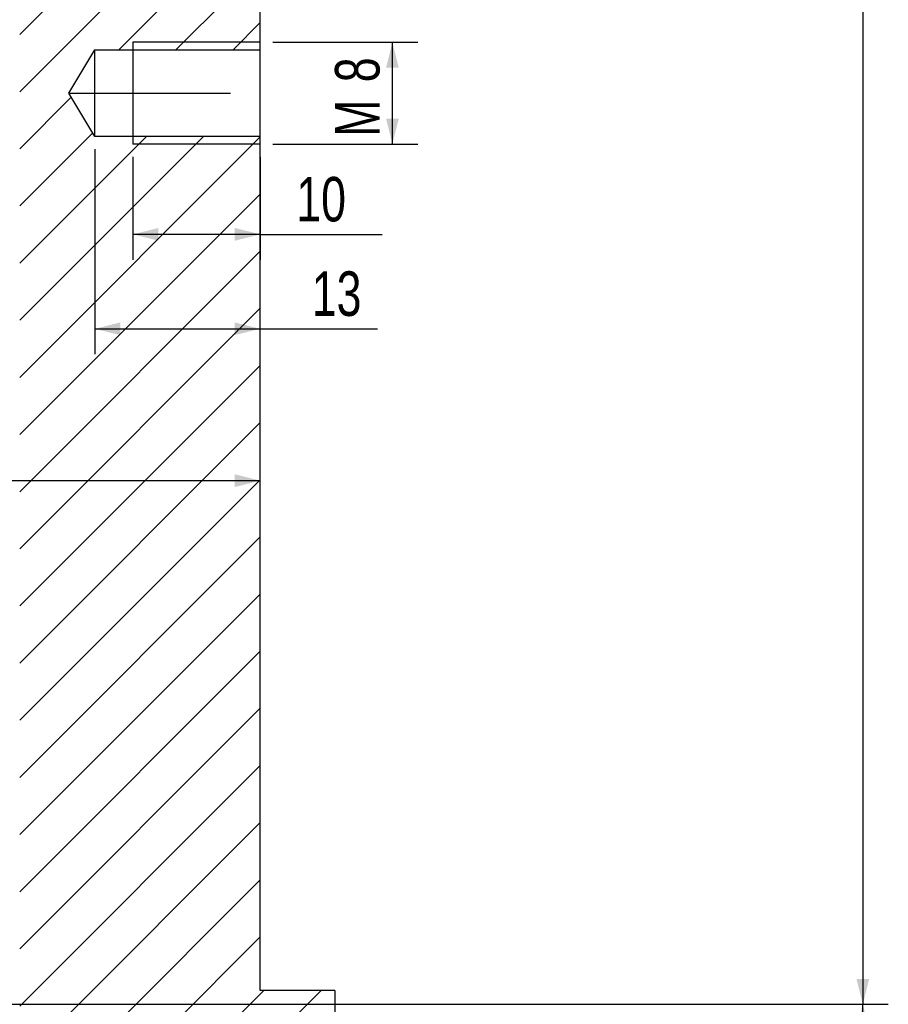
# Model space of a CAD drawing. Header units: millimetres. Extents: x 8 to 862, y 8 to 585.
# Tile 47 of 84: x 405 to 474, y 204 to 281. Entities that reach past the tile are written whole.
import ezdxf

# ---------------------------------------------------------------- set-up
doc = ezdxf.new("R2010")
doc.units = ezdxf.units.MM
doc.linetypes.add('CENTERX2', pattern=[20.32, 12.7, -2.54, 2.54, -2.54])
for name, color, linetype in [('CENTERLINE', 4, 'CENTERX2'), ('DETAIL', 3, 'Continuous'), ('DIMENSIONS', 2, 'Continuous'), ('HATCH', 3, 'Continuous')]:
    doc.layers.add(name, color=color, linetype=linetype)
doc.layers.add('OUTLINE', color=7, linetype='Continuous', lineweight=25)
doc.styles.add('SLDTEXTSTYLE0', font='TXT', dxfattribs={"width": 0.75})
doc.dimstyles.new('SLDDIMSTYLE14', dxfattribs={"dimtxt": 3.5, "dimasz": 2, "dimexe": 0, "dimexo": 0.0625, "dimgap": 0.875, "dimtad": 1, "dimrnd": 1e-09, "dimzin": 12, "dimdsep": 46, "dimtxsty": 'SLDTEXTSTYLE0', "dimsah": 1, "dimcen": 0.09, "dimadec": 0, "dimazin": 3, "dimtol": 1, "dimtp": 0.02, "dimtfac": 1, "dimtofl": 0, "dimtmove": 0, "dimatfit": 3, "dimfxl": 0, "dimfrac": 2, "dimtolj": 1, "dimarcsym": 0})
doc.dimstyles.new('SLDDIMSTYLE2', dxfattribs={"dimtxt": 3.5, "dimasz": 2, "dimexe": 0, "dimexo": 0.0625, "dimgap": 0.875, "dimtad": 1, "dimrnd": 1e-09, "dimzin": 12, "dimdsep": 46, "dimtxsty": 'SLDTEXTSTYLE0', "dimsah": 1, "dimcen": 0.09, "dimadec": 0, "dimazin": 3, "dimtfac": 1, "dimtofl": 0, "dimtmove": 0, "dimatfit": 3, "dimfxl": 0, "dimfrac": 2, "dimtolj": 1, "dimtzin": 12, "dimarcsym": 0})
doc.dimstyles.new('SLDDIMSTYLE3', dxfattribs={"dimtxt": 3.5, "dimasz": 2, "dimexe": 0, "dimexo": 0.0625, "dimgap": 0.875, "dimtad": 1, "dimrnd": 1e-09, "dimzin": 12, "dimdsep": 46, "dimtxsty": 'SLDTEXTSTYLE0', "dimsah": 1, "dimcen": 0.09, "dimadec": 0, "dimazin": 3, "dimtol": 1, "dimtp": 0.05, "dimtm": 0.05, "dimtfac": 1, "dimtofl": 0, "dimtmove": 0, "dimatfit": 3, "dimfxl": 0, "dimfrac": 2, "dimtolj": 1, "dimarcsym": 0})

# ---------------------------------------------------------------- blocks, each defined once
blk = doc.blocks.new('_D_21')
at = {"layer": 'DIMENSIONS'}
for p, q in [((398.521, 203.537), (473.701, 203.537)), ((471.701, 173.087), (471.701, 203.537)), ((431.209, 173.087), (473.701, 173.087))]:
    blk.add_line(p, q, dxfattribs=at)
for points in [[(471.701, 203.537), (471.201, 201.537), (472.201, 201.537)], [(471.701, 173.087), (472.201, 175.087), (471.201, 175.087)]]:
    blk.add_solid(points, dxfattribs=at)
at = {"layer": 'DIMENSIONS', "attachment_point": 1, "rotation": 90, "style": 'SLDTEXTSTYLE0'}
for s, insert, char_height in [('0,02', (464.234, 192.369), 2.5), ('0', (468.202, 192.369), 2.5), ('+', (464.234, 190.351), 2.5), ('30,45', (467.19, 177.794), 3.5)]:
    blk.add_mtext(s, dxfattribs=dict(at, insert=insert, char_height=char_height))
blk = doc.blocks.new('_D_25')
at = {"layer": 'DIMENSIONS'}
for p, q in [((425.359, 279.133), (436.742, 279.133)), ((434.742, 271.133), (434.742, 279.133)), ((425.359, 271.133), (436.742, 271.133))]:
    blk.add_line(p, q, dxfattribs=at)
for points in [[(434.742, 279.133), (434.242, 277.133), (435.242, 277.133)], [(434.742, 271.133), (435.242, 273.133), (434.242, 273.133)]]:
    blk.add_solid(points, dxfattribs=at)
at = {"layer": 'DIMENSIONS', "char_height": 3.5, "attachment_point": 1, "rotation": 90, "style": 'SLDTEXTSTYLE0'}
for s, insert in [('8', (430.23, 275.986)), ('M', (430.23, 271.699))]:
    blk.add_mtext(s, dxfattribs=dict(at, insert=insert))
blk = doc.blocks.new('_D_30')
at = {"layer": 'DIMENSIONS'}
for p, q in [((435.589, 429.833), (473.701, 429.833)), ((471.701, 429.833), (471.701, 203.537)), ((389.228, 203.537), (473.701, 203.537))]:
    blk.add_line(p, q, dxfattribs=at)
for points in [[(471.701, 429.833), (471.201, 427.833), (472.201, 427.833)], [(471.701, 203.537), (472.201, 205.537), (471.201, 205.537)]]:
    blk.add_solid(points, dxfattribs=at)
at = {"layer": 'DIMENSIONS', "attachment_point": 1, "rotation": 90, "style": 'SLDTEXTSTYLE0'}
for s, insert, char_height in [('±0,05', (468.202, 319.189), 2.5), ('226,3', (467.19, 306.261), 3.5)]:
    blk.add_mtext(s, dxfattribs=dict(at, insert=insert, char_height=char_height))
blk = doc.blocks.new('_D_35')
at = {"layer": 'DIMENSIONS'}
for p, q in [((414.359, 270.133), (414.359, 262.035)), ((424.359, 270.133), (424.359, 262.035)), ((424.359, 264.035), (414.359, 264.035)), ((424.359, 264.035), (433.947, 264.035))]:
    blk.add_line(p, q, dxfattribs=at)
for points in [[(414.359, 264.035), (416.359, 263.535), (416.359, 264.535)], [(424.359, 264.035), (422.359, 264.535), (422.359, 263.535)]]:
    blk.add_solid(points, dxfattribs=at)
at = {"layer": 'DIMENSIONS', "insert": (427.19, 268.547), "char_height": 3.5, "attachment_point": 1, "style": 'SLDTEXTSTYLE0'}
blk.add_mtext('10', dxfattribs=at)
blk = doc.blocks.new('_D_36')
at = {"layer": 'DIMENSIONS'}
blk.add_line((284.059, 244.683), (424.359, 244.683), dxfattribs=at)
for points in [[(284.059, 244.683), (286.059, 244.183), (286.059, 245.183)], [(424.359, 244.683), (422.359, 245.183), (422.359, 244.183)]]:
    blk.add_solid(points, dxfattribs=at)
at = {"layer": 'DIMENSIONS', "insert": (325.466, 249.195), "char_height": 3.5, "attachment_point": 1, "style": 'SLDTEXTSTYLE0'}
blk.add_mtext('140,3', dxfattribs=at)
blk = doc.blocks.new('_D_42')
at = {"layer": 'DIMENSIONS'}
for p, q in [((411.359, 270.733), (411.359, 254.614)), ((411.359, 256.614), (424.359, 256.614)), ((424.359, 256.614), (433.578, 256.614))]:
    blk.add_line(p, q, dxfattribs=at)
for points in [[(411.359, 256.614), (413.359, 256.114), (413.359, 257.114)], [(424.359, 256.614), (422.359, 257.114), (422.359, 256.114)]]:
    blk.add_solid(points, dxfattribs=at)
at = {"layer": 'DIMENSIONS', "insert": (428.406, 261.126), "char_height": 3.5, "attachment_point": 1, "style": 'SLDTEXTSTYLE0'}
blk.add_mtext('13', dxfattribs=at)

msp = doc.modelspace()

# ---------------------------------------------------------------- hatches: boundary and pattern name
at = {"layer": 'HATCH'}
h = msp.add_hatch(dxfattribs=at)
h.set_pattern_fill('ANSI31', color=256, angle=3e-322, style=0)
edge = h.paths.add_edge_path(flags=0)
edge.add_arc((427.20884, 176.08726), 3, 270, 360)
edge.add_line((430.20884, 176.08726), (430.20884, 204.63342))
edge.add_line((430.20884, 204.63342), (424.35884, 204.63342))
edge.add_line((424.35884, 204.63342), (424.35884, 271.73342))
edge.add_line((424.35884, 271.73342), (411.35884, 271.73342))
edge.add_line((411.35884, 271.73342), (409.31591, 275.13342))
edge.add_line((409.31591, 275.13342), (411.35884, 278.53342))
edge.add_line((411.35884, 278.53342), (424.35884, 278.53342))
edge.add_line((424.35884, 278.53342), (424.35884, 284.73342))
edge.add_line((424.35884, 284.73342), (430.20884, 284.73342))
edge.add_line((430.20884, 284.73342), (430.20884, 333.84078))
edge.add_arc((427.20884, 333.84078), 3, 0, 45)
edge.add_line((429.33016, 335.9621), (419.15884, 346.13342))
edge.add_line((419.15884, 346.13342), (419.15884, 410.83342))
edge.add_line((419.15884, 410.83342), (419.15884, 429.83342))
edge.add_line((419.15884, 429.83342), (405.45884, 429.83342))
edge.add_line((405.45884, 429.83342), (405.45884, 173.08726))
edge.add_line((405.45884, 173.08726), (427.20884, 173.08726))

# ---------------------------------------------------------------- linework, layer by layer
at = {"layer": 'CENTERLINE'}
msp.add_line((409.31591, 275.13342), (424.44859, 275.13342), dxfattribs=at)
at = {"layer": 'DETAIL'}
for p, q in [((424.35884, 279.13342), (414.35884, 279.13342)), ((414.35884, 279.13342), (414.35884, 271.13342)), ((424.35884, 279.13342), (414.35884, 279.13342)), ((414.35884, 279.13342), (414.35884, 271.13342)), ((424.35884, 271.13342), (414.35884, 271.13342)), ((424.35884, 271.13342), (414.35884, 271.13342))]:
    msp.add_line(p, q, dxfattribs=at)
at = {"layer": 'OUTLINE'}
for p, q in [((424.35884, 278.53342), (424.35884, 284.73342)), ((409.31592, 275.13342), (411.35884, 278.53342)), ((411.35884, 278.53342), (424.35884, 278.53342)), ((411.35884, 271.73342), (411.35884, 278.53342)), ((424.35884, 271.73342), (424.35884, 278.53342)), ((411.35884, 271.73342), (409.31592, 275.13342)), ((424.35884, 271.73342), (411.35884, 271.73342)), ((424.35884, 204.63342), (424.35884, 271.73342)), ((430.20884, 204.63342), (424.35884, 204.63342)), ((430.20884, 204.63342), (430.20884, 176.08725))]:
    msp.add_line(p, q, dxfattribs=at)

# ---------------------------------------------------------------- dimensions: what is measured, and where the dimension line sits
at = {"layer": 'DIMENSIONS'}
for p1, p2, dimstyle, picture, middle in [((434.58919, 429.83342), (388.22766, 203.53726), 'SLDDIMSTYLE3', '_D_30', (471.70139, 316.68534)), ((430.20884, 173.08726), (397.52134, 203.53726), 'SLDDIMSTYLE14', '_D_21', (471.70139, 188.31226))]:
    dim = msp.add_linear_dim(base=(471.70139, 203.53726), p1=p1, p2=p2, angle=90, dimstyle=dimstyle, dxfattribs=at)
    dim.commit()
    dim.dimension.update_dxf_attribs({"geometry": picture, "text_midpoint": middle, "dimtype": 160})
dim = msp.add_linear_dim(base=(434.74218, 279.13342), p1=(424.35884, 271.13342), p2=(424.35884, 279.13342), angle=90, text='M<>', dimstyle='SLDDIMSTYLE2', dxfattribs=at)
dim.commit()
dim.dimension.update_dxf_attribs({"geometry": '_D_25', "text_midpoint": (434.74218, 275.13342), "dimtype": 160})
for base, p1, p2, picture, middle in [((424.35884, 244.68342), (284.05884, 271.73342), (424.35884, 271.73342), '_D_36', (331.28393, 244.68342)), ((424.35884, 256.61401), (411.35884, 271.73342), (424.35884, 271.73342), '_D_42', (430.99203, 256.61401)), ((414.35884, 264.03518), (424.35884, 271.13342), (414.35884, 271.13342), '_D_35', (429.7748, 264.03518))]:
    dim = msp.add_linear_dim(base=base, p1=p1, p2=p2, dimstyle='SLDDIMSTYLE2', dxfattribs=at)
    dim.commit()
    dim.dimension.update_dxf_attribs({"geometry": picture, "text_midpoint": middle, "dimtype": 160})

doc.saveas('drawing.dxf')
